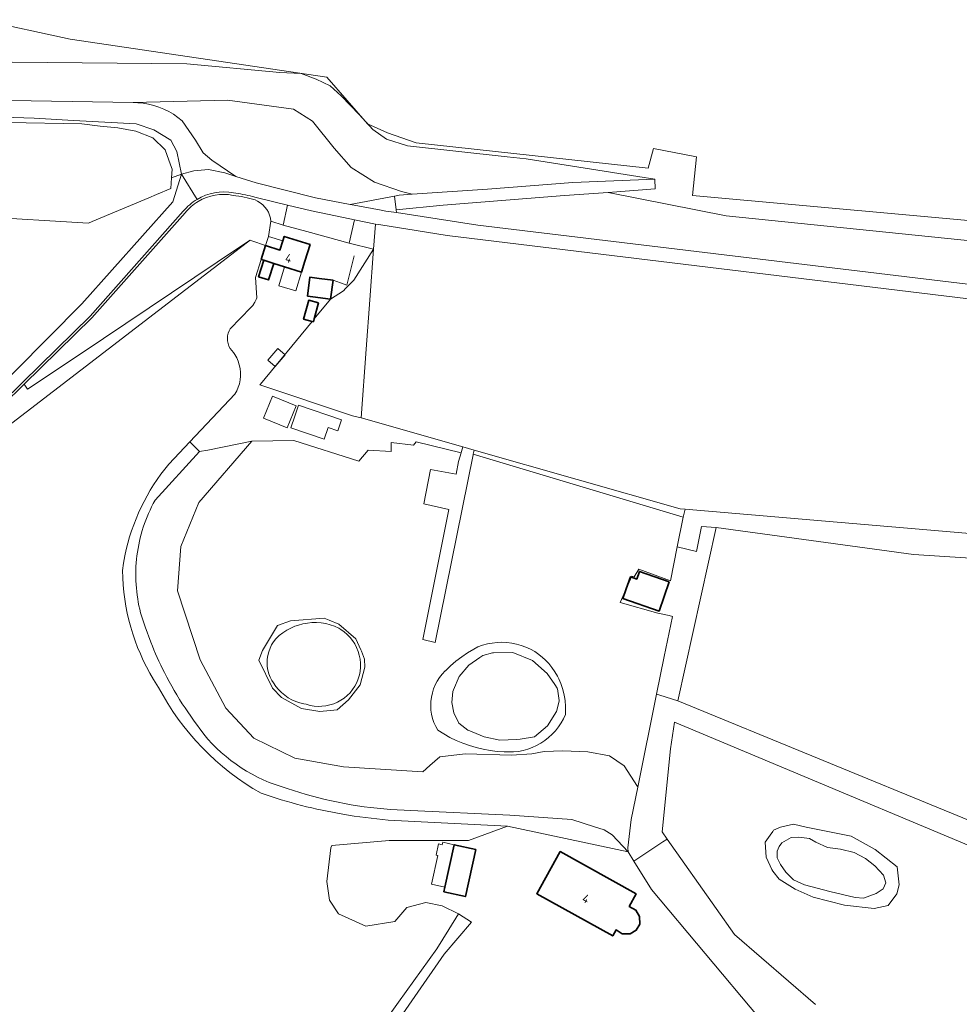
# Model space of a CAD drawing. Header units: metres. Extents: x 178952 to 185583, y 415201 to 419317.
# Tile 94 of 165: x 181193 to 181389, y 417907 to 418111. Entities that reach past the tile are written whole.
import ezdxf
from ezdxf.enums import TextEntityAlignment as Align

# ---------------------------------------------------------------- set-up
doc = ezdxf.new("R2010")
doc.units = ezdxf.units.M
for name, color, linetype, lineweight in [('B-XX-GR-BEPLANTING_CULTUUR_BOSPLANTSOEN-GV', 253, 'Continuous', 18), ('B-XX-GR-BOS_GEMENGD-GV', 253, 'Continuous', 13), ('B-XX-GR-GRAS-GV', 253, 'Continuous', 13), ('B-XX-GR-HAAG-G', 253, 'GR-HAAG1', 13), ('B-XX-IE-TERREINAFSCHEIDING_KUNSTMATIG_HEKWERK-G', 253, 'IE-TERREINAFSCHEIDING-KUNSTMATIG', 18), ('B-XX-OG-BEBOUWING-GV', 252, 'Continuous', 35), ('B-XX-OG-BEBOUWING-T18', 252, 'Continuous', 18), ('B-XX-OG-BEBOUWING_OVERBOUWING-GV', 252, 'Continuous', 18), ('B-XX-OG-BEBOUWING_SCHUUR-GV', 252, 'Continuous', 35), ('B-XX-OG-TERREIN_CULTUURSCHEIDING-GV', 253, 'Continuous', 18), ('B-XX-OG-TERREIN_ERF-GV', 253, 'Continuous', 18), ('B-XX-OG-WATER-GV', 253, 'Continuous', 18), ('B-XX-OG-WATER_SLOOT-GV', 253, 'Continuous', 18), ('B-XX-OG-WEG-GV', 253, 'Continuous', 18), ('B-XX-VH-ONVERHARD-GV', 253, 'Continuous', 18), ('B-XX-VH-VERHARDING_ASFALT-GV', 251, 'Continuous', 18), ('B-XX-VH-VERHARDING_BETONSTRAATSTEEN-GV', 251, 'Continuous', 18), ('B-XX-VH-VERHARDING_FUNDERING_ZAND-GV', 251, 'Continuous', 18)]:
    doc.layers.add(name, color=color, linetype=linetype, lineweight=lineweight)
doc.styles.add('NLCS-ISO-M-T18', font='NLCS-ISO.ttf', dxfattribs={"height": 1.8})
doc.linetypes.add('GR-HAAG1', pattern='A,6,[176,NLCS.SHX,S=0.125,R=0,X=0,Y=0],-2', length=8)
doc.linetypes.add('IE-TERREINAFSCHEIDING-KUNSTMATIG', pattern='A,4,[82,NLCS.SHX,S=0.75,R=90,X=0,Y=0],4,-2', length=10)

msp = doc.modelspace()

# ---------------------------------------------------------------- linework, layer by layer
at = {"layer": 'B-XX-GR-BEPLANTING_CULTUUR_BOSPLANTSOEN-GV'}
for points in [[(181258.744, 418084.698), (181254.27, 418090.28), (181250.296, 418092.772), (181236.634, 418094.637), (181216.976, 418094.157), (181217.945, 418094.125), (181219.067, 418094.014), (181220.178, 418093.823), (181221.273, 418093.554), (181222.346, 418093.208), (181223.391, 418092.787), (181224.404, 418092.293), (181225.38, 418091.728), (181226.313, 418091.096), (181227.199, 418090.399), (181229.918, 418086.328), (181231.57, 418083.739), (181233.336, 418082.219), (181238.355, 418078.832), (181242.578, 418077.472), (181254.912, 418074.37), (181262.087, 418073.004), (181271.34, 418074.73), (181272.279, 418074.939), (181274.964, 418075.117), (181272.774, 418075.716), (181267.183, 418077.651), (181262.301, 418080.693)], [(181266.962, 418063.71), (181262.829, 418057.289), (181261.153, 418055.54), (181260.708, 418055.075), (181258.034, 418053.337), (181254.622, 418049.201), (181254.464, 418048.616), (181254.2, 418048.688), (181243.463, 418035.626), (181243.328, 418035.477), (181262.568, 418029.054), (181264.365, 418028.647), (181265.421, 418042.903), (181266.183, 418053.19)], [(181287.652, 418020.928), (181287.694, 418021.134), (181287.862, 418021.95), (181285.504, 418022.622), (181285.257, 418021.685), (181285.181, 418021.399), (181284.652, 418019.547), (181284.139, 418016.924), (181278.826, 418017.903), (181277.428, 418010.772), (181282.641, 418009.589), (181277.192, 417982.606), (181279.742, 417981.957)], [(181406.265, 418003.273), (181331.767, 418009.646), (181331.35, 418008.038), (181330.105, 418001.812), (181334.108, 418000.902), (181335.137, 418006.085), (181338.166, 418005.83), (181379.179, 418000.274), (181406.257, 417998.52)]]:
    msp.add_lwpolyline(points, close=True, dxfattribs=at)
for points in [[(181237.773, 418074.883, 0.1909298), (181230.534, 418073.625)], [(181242.377, 418073.928, 0.0536821), (181237.773, 418074.883)], [(181230.534, 418073.625, 0.0829443), (181227.786, 418071.261)]]:
    msp.add_lwpolyline(points, format="xyb", dxfattribs=at)
for points in [[(181239.33, 418064.286), (181241.286, 418065.598), (181241.69, 418065.454), (181244.524, 418064.445), (181245.111, 418066.331), (181245.642, 418069.489), (181245.537, 418070.136), (181245.356, 418070.766), (181245.099, 418071.369), (181244.772, 418071.937), (181244.378, 418072.46), (181243.925, 418072.932), (181243.417, 418073.345), (181242.865, 418073.693), (181242.377, 418073.928)], [(181227.786, 418071.261), (181208.432, 418049.445), (181194.347, 418035.635), (181195.057, 418034.592), (181205.966, 418041.909), (181239.33, 418064.286)], [(181478.253, 417897.883), (181467.212, 417907.186), (181455.558, 417914.036), (181417.323, 417934.073), (181330.21, 417969.809), (181326.469, 417971.016), (181325.807, 417971.229), (181321.871, 417951.914), (181320.503, 417945.199), (181319.841, 417939.312), (181319.873, 417938.429), (181321.066, 417936.53), (181327.123, 417940.523), (181328.003, 417941.103), (181326.939, 417942.615), (181328.677, 417959.892), (181329.528, 417965.4), (181415.483, 417929.37), (181448.913, 417912.604), (181461.692, 417903.71)]]:
    msp.add_lwpolyline(points, dxfattribs=at)
at = {"layer": 'B-XX-GR-BOS_GEMENGD-GV'}
for points in [[(181192.465, 418038.358), (181206.34, 418052.371), (181225.264, 418073.544), (181227.066, 418079.319), (181224.975, 418078.526), (181224.81, 418076.287), (181221.864, 418075.054), (181220.271, 418074.387), (181208.447, 418069.435), (181207.736, 418069.137), (181184.718, 418070.46)], [(181224.419, 418019.04), (181228.804, 418023.681), (181238.143, 418033.567), (181238.524, 418034.261), (181238.834, 418034.99), (181239.069, 418035.746), (181239.226, 418036.523), (181239.305, 418037.311), (181239.303, 418038.103), (181239.222, 418038.891), (181239.061, 418039.667), (181238.823, 418040.422), (181238.511, 418041.15), (181238.126, 418041.843), (181237.861, 418042.24), (181237.476, 418042.632), (181237.151, 418043.076), (181236.894, 418043.563), (181236.71, 418044.082), (181236.604, 418044.621), (181236.576, 418045.171), (181236.629, 418045.719), (181236.76, 418046.253), (181236.967, 418046.763), (181237.189, 418047.153), (181241.487, 418051.589), (181241.905, 418052.084), (181241.944, 418052.136), (181242.291, 418052.683), (181242.568, 418053.269), (181242.684, 418053.587), (181242.401, 418057.793), (181243.626, 418061.561), (181244.524, 418064.445), (181241.69, 418065.454), (181241.286, 418065.598), (181239.29, 418064.066), (181155.839, 418000)], [(181214.79, 417996.894), (181215.011, 417998.452), (181215.29, 418000)], [(181222.275, 417972.646), (181221.228, 417974.291)], [(181258.075, 417939.283), (181258.256, 417939.789), (181270.222, 417940.827), (181286.693, 417940.835), (181294.8, 417943.79), (181270.03, 417945.071)], [(181358.835, 417906.732), (181341.967, 417921.249), (181338.161, 417926.66), (181328.003, 417941.103), (181327.123, 417940.523), (181321.066, 417936.53), (181324.759, 417930.654), (181358.173, 417890.75)], [(181266.83, 417899.731), (181272.122, 417907.251), (181280.09, 417918.301), (181282.623, 417922.333), (181284.617, 417925.598), (181281.206, 417927.238), (181277.808, 417927.938), (181273.893, 417926.878), (181271.402, 417923.993), (181265.369, 417923.017), (181259.686, 417925.607), (181257.828, 417928.414), (181257.248, 417932.306), (181258.075, 417939.283)]]:
    msp.add_lwpolyline(points, dxfattribs=at)
for points in [[(181215.29, 418000, -0.1256959), (181224.419, 418019.04)], [(181221.228, 417974.291, -0.134754), (181214.79, 417996.894)], [(181243.574, 417950.633, -0.143332), (181222.275, 417972.646)], [(181260.577, 417946.28, -0.0402818), (181243.574, 417950.633)], [(181270.03, 417945.071, -0.0219048), (181260.577, 417946.28)]]:
    msp.add_lwpolyline(points, format="xyb", dxfattribs=at)
at = {"layer": 'B-XX-GR-GRAS-GV'}
for points in [[(181407.77, 418051.304), (181282.244, 418066.531), (181275.823, 418067.562), (181268.481, 418068.74), (181267.348, 418068.922), (181266.962, 418063.71), (181266.183, 418053.19), (181265.421, 418042.903), (181264.365, 418028.647), (181285.504, 418022.622), (181287.862, 418021.95), (181330.708, 418009.737), (181331.767, 418009.646), (181406.265, 418003.273)], [(181524.493, 417900.531), (181501.65, 417916.298), (181480.275, 417931.872), (181469.618, 417938.542), (181446.854, 417951.638), (181432.016, 417959.941), (181431.465, 417960.249), (181431.392, 417960.318), (181428.715, 417962.842), (181418.175, 417972.138), (181413.141, 417978.536), (181412.593, 417980.082), (181411.056, 417981.315), (181408.41, 417998.38), (181406.257, 417998.52), (181379.179, 418000.274), (181338.166, 418005.83), (181330.21, 417969.809), (181417.323, 417934.073), (181455.558, 417914.036), (181467.212, 417907.186), (181478.253, 417897.883)], [(181461.692, 417903.71), (181448.913, 417912.604), (181415.483, 417929.37), (181329.528, 417965.4), (181328.677, 417959.892), (181326.939, 417942.615), (181328.003, 417941.103), (181338.161, 417926.66), (181341.967, 417921.249), (181358.835, 417906.732)]]:
    msp.add_lwpolyline(points, dxfattribs=at)
msp.add_lwpolyline([(181364.838, 417927.351), (181358.322, 417929.02), (181354.571, 417930.729), (181351.259, 417932.768), (181349.943, 417934.428), (181349.763, 417934.816), (181349.413, 417935.57), (181348.581, 417937.362), (181348.392, 417940.436), (181349.413, 417941.921), (181349.937, 417942.684), (181350.107, 417942.931), (181351.556, 417943.572), (181354.242, 417944.179), (181356.873, 417943.607), (181366.263, 417941.689), (181371.229, 417938.944), (181375.813, 417935.362), (181376.183, 417931.627), (181375.703, 417929.726), (181373.926, 417927.307), (181371.003, 417926.71)], close=True, dxfattribs=at)
at = {"layer": 'B-XX-GR-HAAG-G', "ltscale": 0.2, "flags": 128}
msp.add_lwpolyline([(181258.532, 418057.268), (181260.086, 418056.706), (181261.398, 418056.232), (181262.948, 418062.349)], dxfattribs=at)
at = {"layer": 'B-XX-IE-TERREINAFSCHEIDING_KUNSTMATIG_HEKWERK-G', "ltscale": 0.1, "flags": 128}
msp.add_lwpolyline([(181128.763, 417984.293), (181175.481, 418019.582), (181189.945, 418031.319), (181194.347, 418035.635)], dxfattribs=at)
at = {"layer": 'B-XX-OG-BEBOUWING-GV'}
for points in [[(181253.752, 418064.67), (181248.39, 418066.34), (181248.099, 418065.403), (181247.512, 418063.515), (181244.524, 418064.445), (181243.626, 418061.561), (181244.144, 418061.394), (181245.422, 418060.981), (181246.236, 418060.724), (181248.47, 418060.02), (181251.96, 418058.921), (181252.679, 418061.228)], [(181288.21, 417938.921), (181283.72, 417939.922), (181281.779, 417931.102), (181281.572, 417930.161), (181286.062, 417929.172)], [(181321.56, 417929.741), (181305.752, 417938.53), (181300.9, 417929.751), (181316.692, 417920.981), (181317.381, 417922.221), (181318.656, 417921.451), (181320.267, 417921.426), (181321.569, 417922.212), (181322.319, 417923.464), (181322.234, 417925.054), (181321.502, 417926.368), (181320.096, 417927.107)]]:
    msp.add_lwpolyline(points, close=True, dxfattribs=at)
at = {"layer": 'B-XX-OG-BEBOUWING_OVERBOUWING-GV'}
for points in [[(181248.099, 418065.403), (181245.111, 418066.331), (181244.524, 418064.445), (181247.512, 418063.515)], [(181251.96, 418058.921), (181248.47, 418060.02), (181247.303, 418056.076), (181250.811, 418055.038)], [(181244.985, 418040.614), (181246.534, 418039.31), (181248.584, 418041.744), (181247.034, 418043.048)], [(181250.906, 418031.138), (181245.941, 418033.163), (181244.066, 418028.567), (181249.031, 418026.542)], [(181260.306, 418028.236), (181251.391, 418031.272), (181250.616, 418028.996), (181249.791, 418026.573), (181256.713, 418024.216), (181257.538, 418026.639), (181259.531, 418025.96)], [(181283.72, 417939.922), (181281.328, 417940.46), (181281.211, 417939.942), (181280.484, 417940.106), (181279.956, 417937.758), (181280.32, 417937.676), (181278.982, 417931.732), (181281.779, 417931.102)]]:
    msp.add_lwpolyline(points, close=True, dxfattribs=at)
at = {"layer": 'B-XX-OG-BEBOUWING_SCHUUR-GV'}
for points in [[(181246.236, 418060.724), (181245.422, 418060.981), (181244.144, 418061.394), (181243.06, 418057.973), (181245.155, 418057.31)], [(181258.532, 418057.268), (181255.64, 418057.64), (181253.749, 418057.884), (181253.244, 418053.959), (181254.316, 418053.821), (181258.027, 418053.343)], [(181255.529, 418052.552), (181253.497, 418053.102), (181252.432, 418049.166), (181254.2, 418048.688), (181254.464, 418048.616), (181254.622, 418049.201)], [(181328.439, 417994.582), (181322.212, 417996.739), (181321.662, 417995.151), (181320.548, 417995.537), (181320.348, 417995.606), (181319.483, 417993.11), (181318.785, 417991.095), (181326.326, 417988.483)]]:
    msp.add_lwpolyline(points, close=True, dxfattribs=at)
at = {"layer": 'B-XX-OG-TERREIN_CULTUURSCHEIDING-GV'}
for points in [[(181185.329, 418111.389), (181203.929, 418107.352), (181257.233, 418099.444), (181265.726, 418089.779), (181269.827, 418087.876), (181275.831, 418085.826), (181324.009, 418080.554), (181325.181, 418084.654), (181334.114, 418082.897), (181333.235, 418074.843), (181402.854, 418068.568)], [(181402.854, 418068.568), (181333.235, 418074.843), (181334.114, 418082.897), (181325.181, 418084.654), (181324.009, 418080.554), (181275.831, 418085.826), (181269.827, 418087.876), (181265.726, 418089.779), (181257.233, 418099.444), (181203.929, 418107.352), (181185.329, 418111.389)], [(181187.27, 418094.663), (181216.976, 418094.157), (181236.634, 418094.637), (181250.296, 418092.772), (181254.27, 418090.28), (181258.744, 418084.698), (181262.301, 418080.693), (181267.183, 418077.651), (181272.774, 418075.716), (181274.964, 418075.117), (181290.635, 418076.158), (181308.415, 418077.547), (181325.421, 418078.261), (181321.903, 418078.813), (181298.708, 418082.45), (181294.767, 418082.863), (181274.015, 418085.166), (181269.665, 418086.535), (181266.788, 418088.595), (181263.985, 418091.712), (181260.237, 418095.6), (181257.972, 418097.655), (181255.064, 418099.048), (181251.914, 418100.211), (181247.497, 418100.384), (181228.175, 418102.239), (181148.245, 418102.962)], [(181148.245, 418102.962), (181228.175, 418102.239), (181247.497, 418100.384), (181251.914, 418100.211), (181255.064, 418099.048), (181257.972, 418097.655), (181260.237, 418095.6), (181263.985, 418091.712), (181266.788, 418088.595), (181269.665, 418086.535), (181274.015, 418085.166), (181294.767, 418082.863), (181298.708, 418082.45), (181321.903, 418078.813), (181325.421, 418078.261), (181325.482, 418076.211), (181315.732, 418075.506), (181340.246, 418070.595), (181407.317, 418063.749)], [(181190.858, 418090), (181206.334, 418089.721), (181210.148, 418089.266), (181213.809, 418088.891), (181217.542, 418088.206), (181221.069, 418086.83), (181223.649, 418084.351), (181224.751, 418081.243), (181225.108, 418080.336), (181224.975, 418078.526), (181227.066, 418079.319), (181226.049, 418083.984), (181224.823, 418086.347), (181221.272, 418088.526), (181217.643, 418089.713), (181204.607, 418090.45), (181196.437, 418090.913), (181190.036, 418091.119)], [(181184.718, 418070.46), (181207.736, 418069.137), (181208.447, 418069.435), (181220.271, 418074.387), (181221.864, 418075.054), (181224.81, 418076.287), (181224.975, 418078.526), (181225.108, 418080.336), (181224.751, 418081.243), (181223.649, 418084.351), (181221.069, 418086.83), (181217.542, 418088.206), (181213.809, 418088.891), (181210.148, 418089.266), (181206.334, 418089.721), (181190.858, 418090)], [(181407.317, 418063.749), (181340.246, 418070.595), (181315.732, 418075.506), (181306.624, 418074.847), (181281.452, 418072.875), (181271.645, 418071.855), (181271.704, 418071.293), (181288.61, 418068.701), (181407.771, 418054.337)], [(181319.023, 417956.356), (181315.972, 417958.424), (181311.47, 417959.214), (181306.292, 417959.458), (181302.422, 417959.287), (181299.862, 417958.795), (181295.613, 417958.541), (181286.005, 417958.819), (181280.709, 417958.218), (181278.676, 417956.392), (181277.229, 417955.119), (181260.699, 417956.14), (181250.565, 417957.912), (181242.096, 417962.088), (181236.259, 417968.29), (181230.925, 417978.373), (181226.209, 417992.728), (181226.909, 418001.896), (181230.647, 418011.07), (181241.657, 418023.78), (181232.529, 418021.928), (181230.752, 418021.643), (181221.55, 418011.52)], [(181221.55, 418011.52), (181230.752, 418021.643), (181228.804, 418023.681), (181224.419, 418019.04)], [(181215.29, 418000), (181215.011, 417998.452), (181214.79, 417996.894)], [(181220.658, 417982.02), (181219.49, 417985.188), (181218.548, 417988.135)], [(181218.548, 417988.135), (181219.49, 417985.188), (181220.658, 417982.02)], [(181221.228, 417974.291), (181222.275, 417972.646)], [(181231.669, 417962.909), (181229.505, 417965.856), (181227.777, 417968.355)], [(181227.777, 417968.355), (181229.505, 417965.856), (181231.669, 417962.909)], [(181270.462, 417947.26), (181274.684, 417947.056), (181295.29, 417946.06), (181308.19, 417945.177), (181312.859, 417943.628), (181314.915, 417943.003), (181316.583, 417942.012), (181319.873, 417938.429), (181319.841, 417939.312), (181320.503, 417945.199), (181321.871, 417951.914), (181321.82, 417952.033), (181319.023, 417956.356)], [(181270.03, 417945.071), (181294.8, 417943.79), (181319.873, 417938.429), (181316.583, 417942.012), (181314.915, 417943.003), (181312.859, 417943.628), (181308.19, 417945.177), (181295.29, 417946.06), (181274.684, 417947.056), (181270.462, 417947.26)]]:
    msp.add_lwpolyline(points, dxfattribs=at)
for points in [[(181331.35, 418008.038), (181287.694, 418021.134), (181287.652, 418020.928), (181279.742, 417981.957), (181277.192, 417982.606), (181282.641, 418009.589), (181277.428, 418010.772), (181278.826, 418017.903), (181284.139, 418016.924), (181284.652, 418019.547), (181285.181, 418021.399), (181275.788, 418023.648), (181275.259, 418022.986), (181270.629, 418023.516), (181270.629, 418021.663), (181265.866, 418021.928), (181263.882, 418019.679), (181250.388, 418023.913), (181241.657, 418023.78), (181230.647, 418011.07), (181226.909, 418001.896), (181226.209, 417992.728), (181230.925, 417978.373), (181236.259, 417968.29), (181242.096, 417962.088), (181250.565, 417957.912), (181260.699, 417956.14), (181277.229, 417955.119), (181278.676, 417956.392), (181280.709, 417958.218), (181286.005, 417958.819), (181295.613, 417958.541), (181299.862, 417958.795), (181302.422, 417959.287), (181306.292, 417959.458), (181311.47, 417959.214), (181315.972, 417958.424), (181319.023, 417956.356), (181321.82, 417952.033), (181321.871, 417951.914), (181325.807, 417971.229), (181327.395, 417979.024), (181329.102, 417987.4), (181328.382, 417987.557), (181326.059, 417988.062), (181318.254, 417990.31), (181320.635, 417995.734), (181321.164, 417995.602), (181322.09, 417997.19), (181328.705, 417994.808), (181330.105, 418001.812)], [(181287.862, 418021.95), (181287.694, 418021.134), (181331.35, 418008.038), (181331.767, 418009.646), (181330.708, 418009.737)], [(181338.166, 418005.83), (181335.137, 418006.085), (181334.108, 418000.902), (181330.105, 418001.812), (181328.705, 417994.808), (181322.09, 417997.19), (181321.164, 417995.602), (181320.635, 417995.734), (181318.254, 417990.31), (181326.059, 417988.062), (181328.382, 417987.557), (181329.102, 417987.4), (181327.395, 417979.024), (181325.807, 417971.229), (181326.469, 417971.016), (181330.21, 417969.809)], [(181263.299, 417982.74), (181264.321, 417980.408), (181264.433, 417980.151), (181265.063, 417978.466), (181265.141, 417976.84), (181264.194, 417973.176), (181261.756, 417970.046), (181259.417, 417967.98), (181255.798, 417967.653), (181251.97, 417968.241), (181247.824, 417970.564), (181245.949, 417972.478), (181243.109, 417978.302), (181243.881, 417980.312), (181246.97, 417985.506), (181249.722, 417986.469), (181256.709, 417986.996), (181257.702, 417986.606), (181259.775, 417985.792)], [(181306.52, 417971.381), (181306.722, 417970.325), (181306.79, 417969.819), (181306.874, 417968.748), (181306.879, 417967.674), (181306.843, 417967.027), (181306.43, 417966.115), (181305.945, 417965.239), (181305.392, 417964.405), (181304.774, 417963.617), (181304.095, 417962.881), (181303.36, 417962.202), (181302.572, 417961.583), (181301.738, 417961.029), (181300.862, 417960.544), (181299.951, 417960.13), (181299.009, 417959.79), (181298.043, 417959.527), (181297.059, 417959.341), (181296.064, 417959.235), (181295.619, 417959.213), (181294.145, 417959.235), (181292.673, 417959.338), (181291.21, 417959.52), (181289.758, 417959.782), (181288.323, 417960.121), (181286.908, 417960.538), (181285.518, 417961.031), (181284.156, 417961.599), (181282.827, 417962.24), (181281.536, 417962.951), (181280.311, 417963.714), (181279.881, 417964.498), (181279.522, 417965.318), (181279.238, 417966.166), (181279.031, 417967.036), (181278.902, 417967.922), (181278.853, 417968.815), (181278.884, 417969.709), (181278.994, 417970.597), (181279.183, 417971.471), (181279.45, 417972.325), (181279.792, 417973.151), (181280.206, 417973.944), (181280.69, 417974.697), (181281.238, 417975.403), (181281.848, 417976.058), (181281.89, 417976.099), (181282.967, 417977.113), (181284.097, 417978.068), (181285.278, 417978.961), (181286.505, 417979.788), (181287.774, 417980.548), (181288.67, 417981.03), (181289.631, 417981.379), (181290.616, 417981.652), (181291.619, 417981.847), (181292.635, 417981.963), (181293.657, 417982), (181294.678, 417981.956), (181295.693, 417981.832), (181296.695, 417981.63), (181297.678, 417981.35), (181298.636, 417980.994), (181299.564, 417980.564), (181300.455, 417980.063), (181301.304, 417979.494), (181302.106, 417978.86), (181302.631, 417978.386), (181303.364, 417977.6), (181304.037, 417976.762), (181304.645, 417975.876), (181305.186, 417974.948), (181305.455, 417974.417), (181305.885, 417973.433), (181306.241, 417972.419)]]:
    msp.add_lwpolyline(points, close=True, dxfattribs=at)
for points in [[(181224.419, 418019.04, 0.1256959), (181215.29, 418000)], [(181217.776, 418000, -0.0968851), (181221.55, 418011.52)], [(181221.55, 418011.52, 0.0968851), (181217.776, 418000)], [(181218.548, 417988.135, -0.0947317), (181217.776, 418000)], [(181217.776, 418000, 0.0947317), (181218.548, 417988.135)], [(181214.79, 417996.894, 0.134754), (181221.228, 417974.291)], [(181223.489, 417975.726, -0.0233485), (181220.658, 417982.02)], [(181220.658, 417982.02, 0.0233485), (181223.489, 417975.726)], [(181227.777, 417968.355, -0.028742), (181223.489, 417975.726)], [(181223.489, 417975.726, 0.028742), (181227.777, 417968.355)], [(181222.275, 417972.646, 0.143332), (181243.574, 417950.633)], [(181248.996, 417951.631, -0.154688), (181231.669, 417962.909)], [(181231.669, 417962.909, 0.154688), (181248.996, 417951.631)], [(181243.574, 417950.633, 0.0402818), (181260.577, 417946.28)], [(181270.462, 417947.26, -0.0636789), (181248.996, 417951.631)], [(181248.996, 417951.631, 0.0636789), (181270.462, 417947.26)], [(181260.577, 417946.28, 0.0219048), (181270.03, 417945.071)]]:
    msp.add_lwpolyline(points, format="xyb", dxfattribs=at)
at = {"layer": 'B-XX-OG-TERREIN_ERF-GV'}
for points in [[(181266.962, 418063.71), (181261.88, 418064.961), (181253.088, 418067.346), (181248.188, 418068.675), (181245.642, 418069.489), (181245.111, 418066.331), (181244.524, 418064.445), (181247.512, 418063.515), (181248.099, 418065.403), (181248.39, 418066.34), (181253.752, 418064.67), (181252.679, 418061.228), (181251.96, 418058.921), (181248.47, 418060.02), (181246.236, 418060.724), (181245.422, 418060.981), (181244.144, 418061.394), (181243.626, 418061.561), (181242.401, 418057.793), (181242.684, 418053.587), (181242.568, 418053.269), (181242.291, 418052.683), (181241.944, 418052.136), (181241.905, 418052.084), (181241.487, 418051.589), (181237.189, 418047.153), (181236.967, 418046.763), (181236.76, 418046.253), (181236.629, 418045.719), (181236.576, 418045.171), (181236.604, 418044.621), (181236.71, 418044.082), (181236.894, 418043.563), (181237.151, 418043.076), (181237.476, 418042.632), (181237.861, 418042.24), (181238.126, 418041.843), (181238.511, 418041.15), (181238.823, 418040.422), (181239.061, 418039.667), (181239.222, 418038.891), (181239.303, 418038.103), (181239.305, 418037.311), (181239.226, 418036.523), (181239.069, 418035.746), (181238.834, 418034.99), (181238.524, 418034.261), (181238.143, 418033.567), (181228.804, 418023.681), (181230.752, 418021.643), (181232.529, 418021.928), (181241.657, 418023.78), (181250.388, 418023.913), (181263.882, 418019.679), (181265.866, 418021.928), (181270.629, 418021.663), (181270.629, 418023.516), (181275.259, 418022.986), (181275.788, 418023.648), (181285.181, 418021.399), (181285.257, 418021.685), (181285.504, 418022.622), (181264.365, 418028.647), (181262.568, 418029.054), (181243.328, 418035.477), (181243.463, 418035.626), (181254.2, 418048.688), (181254.464, 418048.616), (181254.622, 418049.201), (181258.034, 418053.337), (181260.708, 418055.075), (181261.153, 418055.54), (181262.829, 418057.289)], [(181288.21, 417938.921), (181286.062, 417929.172), (181281.572, 417930.161), (181281.779, 417931.102), (181283.72, 417939.922)], [(181321.56, 417929.741), (181320.096, 417927.107), (181321.502, 417926.368), (181322.234, 417925.054), (181322.319, 417923.464), (181321.569, 417922.212), (181320.267, 417921.426), (181318.656, 417921.451), (181317.381, 417922.221), (181316.692, 417920.981), (181300.9, 417929.751), (181305.752, 417938.53)]]:
    msp.add_lwpolyline(points, close=True, dxfattribs=at)
for points in [[(181321.066, 417936.53), (181319.873, 417938.429), (181294.8, 417943.79), (181286.693, 417940.835), (181270.222, 417940.827), (181258.256, 417939.789), (181258.075, 417939.283), (181257.248, 417932.306), (181257.828, 417928.414), (181259.686, 417925.607), (181265.369, 417923.017), (181271.402, 417923.993), (181273.893, 417926.878), (181277.808, 417927.938), (181281.206, 417927.238), (181284.617, 417925.598), (181287.339, 417923.868), (181281.672, 417917.17), (181269.44, 417899.592)], [(181358.173, 417890.75), (181324.759, 417930.654), (181321.066, 417936.53)]]:
    msp.add_lwpolyline(points, dxfattribs=at)
at = {"layer": 'B-XX-OG-WATER-GV', "flags": 128}
for points in [[(181264.226, 417977.647), (181264.147, 417978.487), (181263.988, 417979.315), (181263.752, 417980.124), (181263.44, 417980.907), (181263.055, 417981.658), (181262.601, 417982.368), (181262.081, 417983.032), (181261.501, 417983.644), (181260.866, 417984.199), (181260.181, 417984.691), (181259.722, 417984.969), (181258.845, 417985.349), (181257.94, 417985.654), (181257.012, 417985.882), (181256.069, 417986.032), (181255.116, 417986.102), (181254.16, 417986.093), (181253.209, 417986.004), (181252.269, 417985.835), (181251.346, 417985.589), (181250.618, 417985.334), (181249.743, 417984.951), (181248.902, 417984.496), (181248.103, 417983.973), (181247.35, 417983.384), (181247.205, 417983.258), (181246.668, 417982.704), (181246.191, 417982.098), (181245.779, 417981.445), (181245.437, 417980.753), (181245.169, 417980.03), (181244.977, 417979.283), (181244.863, 417978.52), (181244.829, 417977.749), (181244.874, 417976.978), (181244.999, 417976.217), (181245.203, 417975.473), (181245.482, 417974.753), (181245.834, 417974.067), (181246.156, 417973.56), (181246.651, 417972.839), (181247.209, 417972.165), (181247.827, 417971.546), (181248.499, 417970.985), (181249.22, 417970.488), (181249.982, 417970.059), (181250.781, 417969.701), (181251.609, 417969.418), (181252.459, 417969.212), (181252.97, 417969.126), (181253.77, 417968.903), (181254.587, 417968.759), (181255.415, 417968.693), (181256.245, 417968.707), (181257.07, 417968.802), (181257.882, 417968.975), (181258.673, 417969.225), (181259.437, 417969.551), (181260.165, 417969.948), (181260.853, 417970.413), (181261.492, 417970.943), (181262.077, 417971.532), (181262.603, 417972.174), (181263.065, 417972.864), (181263.476, 417973.633), (181263.78, 417974.419), (181264.009, 417975.231), (181264.146, 417975.965), (181264.226, 417976.804)], [(181305.181, 417972.303), (181305.151, 417972.494), (181304.641, 417973.24), (181303.07, 417975.535), (181300.017, 417978.229), (181295.884, 417979.879), (181291.924, 417979.8), (181291.681, 417979.795), (181289.655, 417979.229), (181289.08, 417978.842), (181286.77, 417977.287), (181284.735, 417974.864), (181283.566, 417972.117), (181283.425, 417971.785), (181283.223, 417969.504), (181283.624, 417967.321), (181284.666, 417965.218), (181286.557, 417963.751), (181286.639, 417963.717), (181289.962, 417962.339), (181293.244, 417961.681), (181296.689, 417961.786), (181297.453, 417961.907), (181300.4, 417962.375), (181303.104, 417964.632), (181303.132, 417964.676), (181304.985, 417967.637), (181305.554, 417969.78), (181305.569, 417969.837), (181305.554, 417969.932)], [(181371.175, 417935.547), (181369.235, 417937.106), (181366.896, 417938.317), (181364.025, 417938.998), (181361.344, 417939.353), (181358.928, 417940.502), (181357.568, 417941.218), (181355.379, 417941.493), (181353.772, 417941.454), (181351.811, 417940.324), (181351.269, 417939.558), (181350.833, 417938.601), (181350.842, 417937.247), (181351.581, 417935.802), (181352.64, 417934.211), (181354.286, 417932.642), (181356.56, 417931.605), (181361.771, 417930.243), (181367.075, 417928.982), (181368.788, 417928.828), (181371.442, 417929.788), (181372.858, 417930.781), (181373.422, 417932.018), (181372.934, 417933.59)]]:
    msp.add_lwpolyline(points, close=True, dxfattribs=at)
at = {"layer": 'B-XX-OG-WATER_SLOOT-GV'}
for points in [[(181263.299, 417982.74), (181259.775, 417985.792), (181257.702, 417986.606), (181256.709, 417986.996), (181249.722, 417986.469), (181246.97, 417985.506), (181243.881, 417980.312), (181243.109, 417978.302), (181245.949, 417972.478), (181247.824, 417970.564), (181251.97, 417968.241), (181255.798, 417967.653), (181259.417, 417967.98), (181261.756, 417970.046), (181264.194, 417973.176), (181265.141, 417976.84), (181265.063, 417978.466), (181264.433, 417980.151), (181264.321, 417980.408)], [(181246.191, 417982.098), (181246.668, 417982.704), (181247.205, 417983.258), (181247.35, 417983.384), (181248.103, 417983.973), (181248.902, 417984.496), (181249.743, 417984.951), (181250.618, 417985.334), (181251.346, 417985.589), (181252.269, 417985.835), (181253.209, 417986.004), (181254.16, 417986.093), (181255.116, 417986.102), (181256.069, 417986.032), (181257.012, 417985.882), (181257.94, 417985.654), (181258.845, 417985.349), (181259.722, 417984.969), (181260.181, 417984.691), (181260.866, 417984.199), (181261.501, 417983.644), (181262.081, 417983.032), (181262.601, 417982.368), (181263.055, 417981.658), (181263.44, 417980.907), (181263.752, 417980.124), (181263.988, 417979.315), (181264.147, 417978.487), (181264.226, 417977.647), (181264.226, 417976.804), (181264.146, 417975.965), (181264.009, 417975.231), (181263.78, 417974.419), (181263.476, 417973.633), (181263.065, 417972.864), (181262.603, 417972.174), (181262.077, 417971.532), (181261.492, 417970.943), (181260.853, 417970.413), (181260.165, 417969.948), (181259.437, 417969.551), (181258.673, 417969.225), (181257.882, 417968.975), (181257.07, 417968.802), (181256.245, 417968.707), (181255.415, 417968.693), (181254.587, 417968.759), (181253.77, 417968.903), (181252.97, 417969.126), (181252.459, 417969.212), (181251.609, 417969.418), (181250.781, 417969.701), (181249.982, 417970.059), (181249.22, 417970.488), (181248.499, 417970.985), (181247.827, 417971.546), (181247.209, 417972.165), (181246.651, 417972.839), (181246.156, 417973.56), (181245.834, 417974.067), (181245.482, 417974.753), (181245.203, 417975.473), (181244.999, 417976.217), (181244.874, 417976.978), (181244.829, 417977.749), (181244.863, 417978.52), (181244.977, 417979.283), (181245.169, 417980.03), (181245.437, 417980.753), (181245.779, 417981.445)], [(181306.52, 417971.381), (181306.241, 417972.419), (181305.885, 417973.433), (181305.455, 417974.417), (181305.186, 417974.948), (181304.645, 417975.876), (181304.037, 417976.762), (181303.364, 417977.6), (181302.631, 417978.386), (181302.106, 417978.86), (181301.304, 417979.494), (181300.455, 417980.063), (181299.564, 417980.564), (181298.636, 417980.994), (181297.678, 417981.35), (181296.695, 417981.63), (181295.693, 417981.832), (181294.678, 417981.956), (181293.657, 417982), (181292.635, 417981.963), (181291.619, 417981.847), (181290.616, 417981.652), (181289.631, 417981.379), (181288.67, 417981.03), (181287.774, 417980.548), (181286.505, 417979.788), (181285.278, 417978.961), (181284.097, 417978.068), (181282.967, 417977.113), (181281.89, 417976.099), (181281.848, 417976.058), (181281.238, 417975.403), (181280.69, 417974.697), (181280.206, 417973.944), (181279.792, 417973.151), (181279.45, 417972.325), (181279.183, 417971.471), (181278.994, 417970.597), (181278.884, 417969.709), (181278.853, 417968.815), (181278.902, 417967.922), (181279.031, 417967.036), (181279.238, 417966.166), (181279.522, 417965.318), (181279.881, 417964.498), (181280.311, 417963.714), (181281.536, 417962.951), (181282.827, 417962.24), (181284.156, 417961.599), (181285.518, 417961.031), (181286.908, 417960.538), (181288.323, 417960.121), (181289.758, 417959.782), (181291.21, 417959.52), (181292.673, 417959.338), (181294.145, 417959.235), (181295.619, 417959.213), (181296.064, 417959.235), (181297.059, 417959.341), (181298.043, 417959.527), (181299.009, 417959.79), (181299.951, 417960.13), (181300.862, 417960.544), (181301.738, 417961.029), (181302.572, 417961.583), (181303.36, 417962.202), (181304.095, 417962.881), (181304.774, 417963.617), (181305.392, 417964.405), (181305.945, 417965.239), (181306.43, 417966.115), (181306.843, 417967.027), (181306.879, 417967.674), (181306.874, 417968.748), (181306.79, 417969.819), (181306.722, 417970.325)], [(181283.425, 417971.785), (181283.566, 417972.117), (181284.735, 417974.864), (181286.77, 417977.287), (181289.08, 417978.842), (181289.655, 417979.229), (181291.681, 417979.795), (181291.924, 417979.8), (181295.884, 417979.879), (181300.017, 417978.229), (181303.07, 417975.535), (181304.641, 417973.24), (181305.151, 417972.494), (181305.181, 417972.303), (181305.554, 417969.932), (181305.569, 417969.837), (181305.554, 417969.78), (181304.985, 417967.637), (181303.132, 417964.676), (181303.104, 417964.632), (181300.4, 417962.375), (181297.453, 417961.907), (181296.689, 417961.786), (181293.244, 417961.681), (181289.962, 417962.339), (181286.639, 417963.717), (181286.557, 417963.751), (181284.666, 417965.218), (181283.624, 417967.321), (181283.223, 417969.504)], [(181376.183, 417931.627), (181375.813, 417935.362), (181371.229, 417938.944), (181366.263, 417941.689), (181356.873, 417943.607), (181354.242, 417944.179), (181351.556, 417943.572), (181350.107, 417942.931), (181349.937, 417942.684), (181349.413, 417941.921), (181348.392, 417940.436), (181348.581, 417937.362), (181349.413, 417935.57), (181349.763, 417934.816), (181349.943, 417934.428), (181351.259, 417932.768), (181354.571, 417930.729), (181358.322, 417929.02), (181364.838, 417927.351), (181371.003, 417926.71), (181373.926, 417927.307), (181375.703, 417929.726)], [(181372.858, 417930.781), (181371.442, 417929.788), (181368.788, 417928.828), (181367.075, 417928.982), (181361.771, 417930.243), (181356.56, 417931.605), (181354.286, 417932.642), (181352.64, 417934.211), (181351.581, 417935.802), (181350.842, 417937.247), (181350.833, 417938.601), (181351.269, 417939.558), (181351.811, 417940.324), (181353.772, 417941.454), (181355.379, 417941.493), (181357.568, 417941.218), (181358.928, 417940.502), (181361.344, 417939.353), (181364.025, 417938.998), (181366.896, 417938.317), (181369.235, 417937.106), (181371.175, 417935.547), (181372.934, 417933.59), (181373.422, 417932.018)]]:
    msp.add_lwpolyline(points, close=True, dxfattribs=at)
at = {"layer": 'B-XX-OG-WEG-GV'}
for points in [[(181237.822, 418075.381, 0.1904319), (181230.271, 418074.051)], [(181230.534, 418073.625, -0.1909298), (181237.773, 418074.883)], [(181237.773, 418074.883, -0.0536821), (181242.377, 418073.928)], [(181241.781, 418074.631, 0.0449276), (181237.822, 418075.381)], [(181230.271, 418074.051, 0.0829661), (181227.412, 418071.593)], [(181227.786, 418071.261, -0.0829443), (181230.534, 418073.625)]]:
    msp.add_lwpolyline(points, format="xyb", dxfattribs=at)
for points in [[(181242.377, 418073.928), (181242.865, 418073.693), (181243.417, 418073.345), (181243.925, 418072.932), (181244.378, 418072.46), (181244.772, 418071.937), (181245.099, 418071.369), (181245.356, 418070.766), (181245.537, 418070.136), (181245.642, 418069.489), (181248.188, 418068.675), (181249.055, 418072.875), (181242.545, 418074.447), (181241.781, 418074.631)], [(181227.412, 418071.593), (181208.07, 418049.79), (181194.061, 418036.054), (181189.612, 418031.692), (181175.18, 418019.981), (181128.462, 417984.692)], [(181239.29, 418064.066), (181241.286, 418065.598), (181239.33, 418064.286), (181205.966, 418041.909), (181195.057, 418034.592), (181194.347, 418035.635), (181208.432, 418049.445), (181227.786, 418071.261)], [(181114.484, 417968.936), (181111.003, 417962.959), (181111.458, 417962.746), (181115.7, 417960.756), (181120.367, 417967.991), (181130.536, 417980.575), (181155.839, 418000), (181239.29, 418064.066)]]:
    msp.add_lwpolyline(points, dxfattribs=at)
msp.add_lwpolyline([(181267.348, 418068.922), (181263.024, 418069.815), (181261.88, 418064.961), (181266.962, 418063.71)], close=True, dxfattribs=at)
at = {"layer": 'B-XX-VH-ONVERHARD-GV'}
msp.add_lwpolyline([(181269.44, 417899.592), (181281.672, 417917.17), (181287.339, 417923.868), (181284.617, 417925.598), (181282.623, 417922.333), (181280.09, 417918.301), (181272.122, 417907.251), (181266.83, 417899.731)], dxfattribs=at)
at = {"layer": 'B-XX-VH-VERHARDING_ASFALT-GV'}
for points in [[(181230.271, 418074.051), (181227.066, 418079.319), (181225.264, 418073.544), (181206.34, 418052.371), (181192.465, 418038.358), (181191.072, 418036.951), (181173.3, 418022.29), (181126.086, 417986.616)], [(181407.771, 418054.337), (181288.61, 418068.701), (181271.704, 418071.293), (181269.496, 418071.631), (181268.51, 418071.782), (181262.907, 418072.848), (181262.087, 418073.004), (181254.912, 418074.37), (181242.578, 418077.472), (181238.355, 418078.832), (181236.065, 418079.569), (181232.67, 418080.245), (181229.613, 418079.957), (181227.066, 418079.319), (181230.271, 418074.051)], [(181241.781, 418074.631), (181242.545, 418074.447), (181249.055, 418072.875), (181254.092, 418071.66), (181260.73, 418070.289), (181263.024, 418069.815), (181267.348, 418068.922), (181268.481, 418068.74), (181275.823, 418067.562), (181282.244, 418066.531), (181407.77, 418051.304), (181409.695, 418051.07), (181436.9, 418047.77), (181445.146, 418046.844), (181453.725, 418045.88), (181456.878, 418045.526), (181461.294, 418045.63), (181461.35, 418045.642), (181481.328, 418043.21), (181652.06, 418022.422), (181682.86, 418018.721), (181689.18, 418018.1), (181717.332, 418015.332)], [(181128.462, 417984.692), (181175.18, 418019.981), (181189.612, 418031.692), (181194.061, 418036.054), (181208.07, 418049.79), (181227.412, 418071.593)]]:
    msp.add_lwpolyline(points, dxfattribs=at)
for points in [[(181230.271, 418074.051, -0.1904319), (181237.822, 418075.381)], [(181237.822, 418075.381, -0.0449276), (181241.781, 418074.631)], [(181227.412, 418071.593, -0.0829661), (181230.271, 418074.051)]]:
    msp.add_lwpolyline(points, format="xyb", dxfattribs=at)
msp.add_lwpolyline([(181271.34, 418074.73), (181262.087, 418073.004), (181262.907, 418072.848), (181268.51, 418071.782), (181269.496, 418071.631), (181271.704, 418071.293), (181271.645, 418071.855)], close=True, dxfattribs=at)
at = {"layer": 'B-XX-VH-VERHARDING_BETONSTRAATSTEEN-GV'}
msp.add_lwpolyline([(181263.024, 418069.815), (181260.73, 418070.289), (181254.092, 418071.66), (181249.055, 418072.875), (181248.188, 418068.675), (181253.088, 418067.346), (181261.88, 418064.961)], close=True, dxfattribs=at)
at = {"layer": 'B-XX-VH-VERHARDING_FUNDERING_ZAND-GV'}
msp.add_lwpolyline([(181190.036, 418091.119), (181196.437, 418090.913), (181204.607, 418090.45), (181217.643, 418089.713), (181221.272, 418088.526), (181224.823, 418086.347), (181226.049, 418083.984), (181227.066, 418079.319), (181229.613, 418079.957), (181232.67, 418080.245), (181236.065, 418079.569), (181238.355, 418078.832), (181233.336, 418082.219), (181231.57, 418083.739), (181229.918, 418086.328), (181227.199, 418090.399), (181226.313, 418091.096), (181225.38, 418091.728), (181224.404, 418092.293), (181223.391, 418092.787), (181222.346, 418093.208), (181221.273, 418093.554), (181220.178, 418093.823), (181219.067, 418094.014), (181217.945, 418094.125), (181216.976, 418094.157), (181187.27, 418094.663)], dxfattribs=at)
msp.add_lwpolyline([(181315.732, 418075.506), (181325.482, 418076.211), (181325.421, 418078.261), (181308.415, 418077.547), (181290.635, 418076.158), (181274.964, 418075.117), (181272.279, 418074.939), (181271.34, 418074.73), (181271.645, 418071.855), (181281.452, 418072.875), (181306.624, 418074.847)], close=True, dxfattribs=at)

# ---------------------------------------------------------------- texts
at = {"layer": 'B-XX-OG-BEBOUWING-T18', "style": 'NLCS-ISO-M-T18'}
for rotation, p in [(342.7, (181249.295, 418061.816)), (331, (181311.12, 417928.708))]:
    msp.add_text('4', height=1.8, rotation=rotation, dxfattribs=at).set_placement(p, align=Align.MIDDLE_CENTER)

doc.saveas('drawing.dxf')
